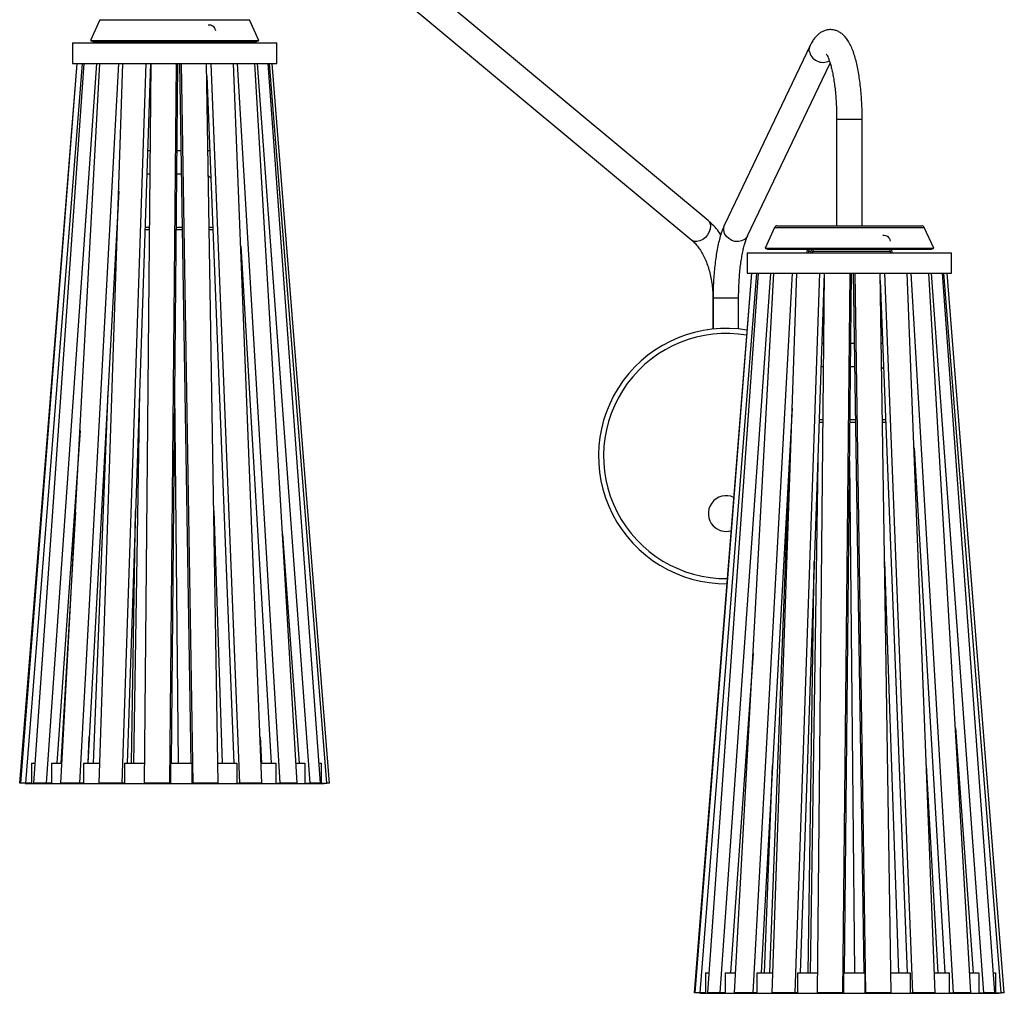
# Model space of a CAD drawing. Header units: millimetres. Extents: x 63 to 264, y -14 to 238.
# Tile 2 of 4: x 69 to 146, y 64 to 141. Entities that reach past the tile are written whole.
import ezdxf

# ---------------------------------------------------------------- set-up
doc = ezdxf.new("R2010")
doc.units = ezdxf.units.MM

msp = doc.modelspace()

# ---------------------------------------------------------------- linework, layer by layer
at = {"color": 7, "linetype": 'Continuous', "lineweight": 25}
for p, q in [((122.9803, 124.8439), (87.3161, 154.5476)), ((86.0361, 153.0108), (121.7003, 123.3071)), ((75.3612, 140.5713), (74.6147, 138.9478)), ((87.8147, 138.9478), (87.0683, 140.5713)), ((74.6147, 138.9478), (74.7964, 138.8642)), ((74.6147, 138.9478), (87.8147, 138.9478)), ((74.7964, 138.8642), (87.633, 138.8642)), ((77.8784, 138.8642), (77.8689, 138.7463)), ((78.0294, 138.7463), (78.0389, 138.8642)), ((78.1918, 138.8642), (78.1823, 138.7463)), ((78.3428, 138.7463), (78.3523, 138.8642)), ((80.2147, 138.8642), (80.2147, 138.7463)), ((82.2147, 138.7463), (82.2147, 138.8642)), ((84.0771, 138.8642), (84.0866, 138.7463)), ((84.2472, 138.7463), (84.2376, 138.8642)), ((84.3905, 138.8642), (84.4, 138.7463)), ((84.5605, 138.7463), (84.551, 138.8642)), ((87.633, 138.8642), (87.8147, 138.9478)), ((73.2147, 138.7463), (73.2147, 137.1463)), ((73.2147, 138.7463), (82.8159, 138.7463)), ((82.8159, 138.7463), (89.2147, 138.7463)), ((89.2147, 137.1463), (89.2147, 138.7463)), ((130.9713, 138.5473), (124.2696, 124.5063)), ((69.0811, 80.7896), (73.5707, 137.1463)), ((69.1615, 80.7896), (73.5883, 137.1463)), ((69.5618, 80.7896), (73.9886, 137.1463)), ((70.1969, 80.7896), (74.1276, 137.1463)), ((71.1831, 80.7896), (75.1138, 137.1463)), ((72.3108, 80.7896), (75.3606, 137.1463)), ((73.2147, 137.1463), (82.8159, 137.1463)), ((73.7864, 80.7896), (76.8363, 137.1463)), ((75.2963, 80.7896), (77.1667, 137.1463)), ((77.1168, 80.7896), (78.9873, 137.1463)), ((79.3184, 137.1463), (77.4997, 82.3463)), ((78.8611, 80.7896), (79.369, 137.1463)), ((80.8484, 80.7896), (81.3563, 137.1463)), ((81.4462, 137.1463), (80.9523, 82.3463)), ((81.5918, 137.1463), (82.4712, 82.3463)), ((82.6563, 80.7896), (81.752, 137.1463)), ((82.8159, 137.1463), (89.2147, 137.1463)), ((84.6158, 80.7896), (83.7115, 137.1463)), ((86.3104, 80.7896), (84.0823, 137.1463)), ((88.0503, 80.7896), (85.8223, 137.1463)), ((89.4656, 80.7896), (86.132, 137.1463)), ((90.8157, 80.7896), (87.482, 137.1463)), ((91.8133, 80.7896), (87.7004, 137.1463)), ((92.6412, 80.7896), (88.5283, 137.1463)), ((93.1235, 80.7896), (88.6338, 137.1463)), ((93.3483, 80.7896), (88.8587, 137.1463)), ((126.0745, 123.6448), (132.532, 137.1741)), ((83.7276, 136.1399), (85.8543, 82.3463)), ((133.0449, 132.7911), (133.0449, 124.4239)), ((135.0449, 124.4239), (135.0449, 132.7911)), ((79.0921, 130.3278), (79.3075, 130.3278)), ((81.3848, 130.3278), (81.7013, 130.3278)), ((83.8209, 130.3278), (83.9574, 130.3278)), ((79.0311, 128.4878), (79.291, 128.4878)), ((81.3682, 128.4878), (81.7308, 128.4878)), ((84.0435, 128.1497), (83.8533, 128.3083)), ((76.8343, 127.1319), (74.4107, 82.3463)), ((76.7886, 125.753), (76.7539, 125.6456)), ((76.6717, 124.1278), (76.7346, 124.1278)), ((76.6826, 124.3278), (76.7412, 124.3278)), ((78.8864, 124.1278), (79.2517, 124.1278)), ((78.893, 124.3278), (79.2535, 124.3278)), ((81.3289, 124.1278), (81.8007, 124.1278)), ((81.3307, 124.3278), (81.7975, 124.3278)), ((83.9172, 124.3278), (84.1946, 124.3278)), ((83.9204, 124.1278), (84.2025, 124.1278)), ((128.1913, 124.3074), (127.4449, 122.6839)), ((128.373, 124.4239), (128.5498, 124.4239)), ((128.5498, 124.4239), (139.7167, 124.4239)), ((140.6449, 122.6839), (139.8984, 124.3074)), ((86.3875, 122.8483), (88.7833, 82.3463)), ((127.4449, 122.6839), (127.6266, 122.6003)), ((127.4449, 122.6839), (127.6506, 122.6839)), ((127.6266, 122.6003), (127.8266, 122.6003)), ((127.6506, 122.6839), (140.6449, 122.6839)), ((127.8266, 122.6003), (140.4631, 122.6003)), ((130.7262, 122.6003), (130.7037, 122.3211)), ((130.859, 122.6003), (130.8449, 122.4504)), ((131.0396, 122.6003), (131.0171, 122.3211)), ((131.1776, 122.3211), (131.2001, 122.6003)), ((137.203, 122.6003), (137.2255, 122.3211)), ((137.386, 122.3211), (137.3635, 122.6003)), ((140.4631, 122.6003), (140.6449, 122.6839)), ((126.0449, 122.3211), (126.0449, 120.7211)), ((126.0449, 122.3211), (133.0474, 122.3211)), ((130.8449, 122.4504), (130.8449, 122.3211)), ((133.0474, 122.3211), (142.0449, 122.3211)), ((142.0449, 120.7211), (142.0449, 122.3211)), ((121.9167, 64.3644), (126.3997, 120.7211)), ((121.9748, 64.3644), (126.4124, 120.7211)), ((122.3508, 64.3644), (126.7885, 120.7211)), ((122.9649, 64.3644), (126.9229, 120.7211)), ((123.9296, 64.3644), (127.8875, 120.7211)), ((125.0397, 64.3644), (128.1305, 120.7211)), ((126.0449, 120.7211), (133.0474, 120.7211)), ((126.4985, 64.3644), (129.5893, 120.7211)), ((127.9959, 64.3644), (129.917, 120.7211)), ((129.8061, 64.3644), (131.7272, 120.7211)), ((132.0674, 120.7211), (130.1993, 65.9211)), ((131.5442, 64.3644), (132.1076, 120.7211)), ((133.0474, 120.7211), (142.0449, 120.7211)), ((133.5286, 64.3644), (134.092, 120.7211)), ((134.1917, 120.7211), (133.6439, 65.9211)), ((134.3374, 120.7211), (135.1635, 65.9211)), ((135.3374, 64.3644), (134.4878, 120.7211)), ((137.3017, 64.3644), (136.4522, 120.7211)), ((139.004, 64.3644), (136.8247, 120.7211)), ((140.7559, 64.3644), (138.5767, 120.7211)), ((142.1851, 64.3644), (138.8895, 120.7211)), ((143.5533, 64.3644), (140.2576, 120.7211)), ((144.5695, 64.3644), (140.48, 120.7211)), ((145.4199, 64.3644), (141.3304, 120.7211)), ((145.9236, 64.3644), (141.4406, 120.7211)), ((146.173, 64.3644), (141.69, 120.7211)), ((136.4607, 120.1565), (138.5579, 65.9211)), ((123.3569, 118.7501), (123.3569, 116.3417)), ((123.3704, 118.7501), (123.3704, 116.3431)), ((125.3704, 116.3485), (125.3704, 118.7501)), ((131.8958, 115.2504), (131.8759, 115.1048)), ((131.8809, 115.2504), (132.0529, 115.2504)), ((134.137, 115.2504), (134.4199, 115.2504)), ((136.5346, 115.2504), (136.6504, 115.2504)), ((131.8181, 113.4104), (132.0345, 113.4104)), ((134.1187, 113.4104), (134.4476, 113.4104)), ((136.7299, 113.1934), (136.5637, 113.3235)), ((75.986, 111.4567), (74.8352, 82.3463)), ((78.4658, 111.4567), (77.9987, 82.3463)), ((81.2147, 111.4567), (81.4771, 82.3463)), ((129.5564, 110.1429), (127.1311, 65.9211)), ((129.4965, 109.0504), (129.5192, 109.0504)), ((129.5075, 109.2504), (129.526, 109.2504)), ((131.6695, 109.0504), (131.9909, 109.0504)), ((131.6763, 109.2504), (131.9929, 109.2504)), ((134.0751, 109.0504), (134.5133, 109.0504)), ((134.0771, 109.2504), (134.5103, 109.2504)), ((136.6251, 109.2504), (136.8824, 109.2504)), ((136.6281, 109.0504), (136.8901, 109.0504)), ((73.8054, 108.4084), (71.9877, 82.3463)), ((139.1052, 107.0533), (141.5106, 65.9211)), ((129.3307, 106.0276), (127.7798, 65.9211)), ((131.5665, 106.0276), (130.9619, 65.9211)), ((134.0449, 106.0276), (134.4458, 65.9211)), ((134.0667, 103.845), (134.0214, 103.6791)), ((73.4583, 101.9943), (72.2961, 82.3463)), ((77.8386, 82.3463), (78.1558, 102.1167)), ((84.2736, 102.1167), (84.9297, 82.3463)), ((89.6633, 100.2713), (90.9714, 82.3463)), ((130.8115, 65.9211), (131.2968, 98.1167)), ((136.7929, 98.1167), (137.8904, 65.9211)), ((126.4985, 90.9648), (124.7397, 65.9211)), ((142.3405, 85.1035), (143.7324, 65.9211)), ((74.4407, 82.3463), (74.5221, 84.4048)), ((87.9074, 84.4048), (88.0188, 82.3463)), ((69.9935, 82.3463), (69.9935, 80.7463)), ((69.9935, 82.3463), (70.3055, 82.3463)), ((71.5665, 82.3463), (71.5665, 80.7463)), ((71.5665, 82.3463), (72.395, 82.3463)), ((74.0839, 82.3463), (74.0839, 80.7463)), ((74.0839, 82.3463), (75.3479, 82.3463)), ((77.2993, 82.3463), (77.2993, 80.7463)), ((77.2993, 82.3463), (78.8751, 82.3463)), ((80.8979, 82.3463), (80.8979, 80.7463)), ((80.8979, 82.3463), (82.5681, 82.3463)), ((82.5681, 82.3463), (82.5681, 80.7463)), ((84.5908, 82.3463), (86.0931, 82.3463)), ((86.0931, 82.3463), (86.0931, 80.7463)), ((87.9887, 82.3463), (89.1405, 82.3463)), ((89.1405, 82.3463), (89.1405, 80.7463)), ((90.7236, 82.3463), (91.4122, 82.3463)), ((91.4122, 82.3463), (91.4122, 80.7463)), ((92.5276, 82.3463), (92.6856, 82.3463)), ((92.6856, 82.3463), (92.6856, 80.7463)), ((127.394, 65.9211), (128.0223, 82.1713)), ((140.0674, 82.1713), (140.9586, 65.9211)), ((69.1615, 80.7896), (69.0811, 80.7896)), ((69.5618, 80.7896), (69.1615, 80.7896)), ((69.5147, 80.7896), (69.5147, 80.7463)), ((69.5147, 80.7463), (69.5932, 80.7463)), ((69.9935, 80.7896), (69.5618, 80.7896)), ((69.5932, 80.7896), (69.5932, 80.7463)), ((69.5932, 80.7463), (69.9935, 80.7463)), ((69.9935, 80.7463), (70.5803, 80.7463)), ((71.1831, 80.7896), (70.1969, 80.7896)), ((70.5803, 80.7896), (70.5803, 80.7463)), ((70.5803, 80.7463), (70.978, 80.7463)), ((70.978, 80.7896), (70.978, 80.7463)), ((70.978, 80.7463), (71.5665, 80.7463)), ((71.5665, 80.7896), (71.1831, 80.7896)), ((71.5665, 80.7463), (72.6082, 80.7463)), ((73.7864, 80.7896), (72.3108, 80.7896)), ((72.6082, 80.7896), (72.6082, 80.7463)), ((72.6082, 80.7463), (72.9168, 80.7463)), ((72.9168, 80.7896), (72.9168, 80.7463)), ((72.9168, 80.7463), (74.0839, 80.7463)), ((74.0839, 80.7896), (73.7864, 80.7896)), ((74.0839, 80.7463), (75.4787, 80.7463)), ((77.1168, 80.7896), (75.2963, 80.7896)), ((75.4787, 80.7896), (75.4787, 80.7463)), ((75.4787, 80.7463), (75.6679, 80.7463)), ((75.6679, 80.7896), (75.6679, 80.7463)), ((75.6679, 80.7463), (77.2993, 80.7463)), ((77.2993, 80.7896), (77.1168, 80.7896)), ((77.2993, 80.7463), (78.9106, 80.7463)), ((80.8484, 80.7896), (78.8611, 80.7896)), ((78.9106, 80.7896), (78.9106, 80.7463)), ((78.9106, 80.7463), (78.962, 80.7463)), ((78.962, 80.7896), (78.962, 80.7463)), ((78.962, 80.7463), (80.8979, 80.7463)), ((80.8979, 80.7896), (80.8484, 80.7896)), ((80.8979, 80.7463), (82.5681, 80.7463)), ((82.5681, 80.7896), (82.6563, 80.7896)), ((82.5681, 80.7463), (84.4361, 80.7463)), ((84.6158, 80.7896), (82.6563, 80.7896)), ((84.4361, 80.7896), (84.4361, 80.7463)), ((84.4361, 80.7463), (84.5276, 80.7463)), ((84.5276, 80.7896), (84.5276, 80.7463)), ((84.5276, 80.7463), (86.0931, 80.7463)), ((86.0931, 80.7896), (86.3104, 80.7896)), ((86.0931, 80.7463), (87.6075, 80.7463)), ((88.0503, 80.7896), (86.3104, 80.7896)), ((87.6075, 80.7896), (87.6075, 80.7463)), ((87.6075, 80.7463), (87.833, 80.7463)), ((87.833, 80.7896), (87.833, 80.7463)), ((87.833, 80.7463), (89.1405, 80.7463)), ((89.1405, 80.7896), (89.4656, 80.7896)), ((89.1405, 80.7463), (90.1532, 80.7463)), ((90.8157, 80.7896), (89.4656, 80.7896)), ((90.1532, 80.7896), (90.1532, 80.7463)), ((90.1532, 80.7463), (90.4905, 80.7463)), ((90.4905, 80.7896), (90.4905, 80.7463)), ((90.4905, 80.7463), (91.4122, 80.7463)), ((91.4122, 80.7896), (91.8133, 80.7896)), ((91.4122, 80.7463), (91.8239, 80.7463)), ((92.6412, 80.7896), (91.8133, 80.7896)), ((91.8239, 80.7896), (91.8239, 80.7463)), ((91.8239, 80.7463), (92.2401, 80.7463)), ((92.2401, 80.7896), (92.2401, 80.7463)), ((92.2401, 80.7463), (92.6856, 80.7463)), ((92.6856, 80.7896), (93.1235, 80.7896)), ((92.6856, 80.7463), (92.9104, 80.7463)), ((92.9104, 80.7896), (92.9104, 80.7463)), ((92.9104, 80.7463), (92.9147, 80.7463)), ((92.9147, 80.7463), (92.9147, 80.7896)), ((93.3483, 80.7896), (93.1235, 80.7896)), ((122.7836, 65.9211), (122.7836, 64.3211)), ((122.7836, 65.9211), (123.0742, 65.9211)), ((124.3156, 65.9211), (124.3156, 64.3211)), ((124.3156, 65.9211), (125.125, 65.9211)), ((126.7999, 65.9211), (126.7999, 64.3211)), ((126.7999, 65.9211), (128.0489, 65.9211)), ((129.9935, 65.9211), (129.9935, 64.3211)), ((129.9935, 65.9211), (131.5598, 65.9211)), ((133.5836, 65.9211), (133.5836, 64.3211)), ((133.5836, 65.9211), (135.2545, 65.9211)), ((135.2545, 65.9211), (135.2545, 64.3211)), ((137.2782, 65.9211), (138.7914, 65.9211)), ((138.7914, 65.9211), (138.7914, 64.3211)), ((140.6958, 65.9211), (141.8637, 65.9211)), ((141.8637, 65.9211), (141.8637, 64.3211)), ((143.4622, 65.9211), (144.1706, 65.9211)), ((144.1706, 65.9211), (144.1706, 64.3211)), ((145.3061, 65.9211), (145.4864, 65.9211)), ((145.4864, 65.9211), (145.4864, 64.3211)), ((121.9748, 64.3644), (121.9167, 64.3644)), ((122.3508, 64.3644), (121.9748, 64.3644)), ((122.3449, 64.3644), (122.3449, 64.3211)), ((122.3449, 64.3211), (122.4076, 64.3211)), ((122.7836, 64.3644), (122.3508, 64.3644)), ((122.4076, 64.3644), (122.4076, 64.3211)), ((122.4076, 64.3211), (122.7836, 64.3211)), ((122.7836, 64.3211), (123.3509, 64.3211)), ((123.9296, 64.3644), (122.9649, 64.3644)), ((123.3509, 64.3644), (123.3509, 64.3211)), ((123.3509, 64.3211), (123.7514, 64.3211)), ((123.7514, 64.3644), (123.7514, 64.3211)), ((123.7514, 64.3211), (124.3156, 64.3211)), ((124.3156, 64.3644), (123.9296, 64.3644)), ((124.3156, 64.3211), (125.3411, 64.3211)), ((126.4985, 64.3644), (125.0397, 64.3644)), ((125.3411, 64.3644), (125.3411, 64.3211)), ((125.3411, 64.3211), (125.6538, 64.3211)), ((125.6538, 64.3644), (125.6538, 64.3211)), ((125.6538, 64.3211), (126.7999, 64.3211)), ((126.7999, 64.3644), (126.4985, 64.3644)), ((126.7999, 64.3211), (128.1832, 64.3211)), ((129.8061, 64.3644), (127.9959, 64.3644)), ((128.1832, 64.3644), (128.1832, 64.3211)), ((128.1832, 64.3211), (128.3776, 64.3211)), ((128.3776, 64.3644), (128.3776, 64.3211)), ((128.3776, 64.3211), (129.9935, 64.3211)), ((129.9935, 64.3644), (129.8061, 64.3644)), ((129.9935, 64.3211), (131.5992, 64.3211)), ((133.5286, 64.3644), (131.5442, 64.3644)), ((131.5992, 64.3644), (131.5992, 64.3211)), ((131.5992, 64.3211), (131.6562, 64.3211)), ((131.6562, 64.3644), (131.6562, 64.3211)), ((131.6562, 64.3211), (133.5836, 64.3211)), ((133.5836, 64.3644), (133.5286, 64.3644)), ((133.5836, 64.3211), (135.2545, 64.3211)), ((135.2545, 64.3644), (135.3374, 64.3644)), ((135.2545, 64.3211), (137.1329, 64.3211)), ((137.3017, 64.3644), (135.3374, 64.3644)), ((137.1329, 64.3644), (137.1329, 64.3211)), ((137.1329, 64.3211), (137.2188, 64.3211)), ((137.2188, 64.3644), (137.2188, 64.3211)), ((137.2188, 64.3211), (138.7914, 64.3211)), ((138.7914, 64.3644), (139.004, 64.3644)), ((138.7914, 64.3211), (140.3229, 64.3211)), ((140.7559, 64.3644), (139.004, 64.3644)), ((140.3229, 64.3644), (140.3229, 64.3211)), ((140.3229, 64.3211), (140.5434, 64.3211)), ((140.5434, 64.3644), (140.5434, 64.3211)), ((140.5434, 64.3211), (141.8637, 64.3211)), ((141.8637, 64.3644), (142.1851, 64.3644)), ((141.8637, 64.3211), (142.8984, 64.3211)), ((143.5533, 64.3644), (142.1851, 64.3644)), ((142.8984, 64.3644), (142.8984, 64.3211)), ((142.8984, 64.3211), (143.2319, 64.3211)), ((143.2319, 64.3644), (143.2319, 64.3211)), ((143.2319, 64.3211), (144.1706, 64.3211)), ((144.1706, 64.3644), (144.5695, 64.3644)), ((144.1706, 64.3211), (144.6072, 64.3211)), ((145.4199, 64.3644), (144.5695, 64.3644)), ((144.6072, 64.3644), (144.6072, 64.3211)), ((144.6072, 64.3211), (145.021, 64.3211)), ((145.021, 64.3644), (145.021, 64.3211)), ((145.021, 64.3211), (145.4864, 64.3211)), ((145.4864, 64.3644), (145.9236, 64.3644)), ((145.4864, 64.3211), (145.7358, 64.3211)), ((145.7358, 64.3644), (145.7358, 64.3211)), ((145.7358, 64.3211), (145.7449, 64.3211)), ((145.7449, 64.3211), (145.7449, 64.3644)), ((146.173, 64.3644), (145.9236, 64.3644))]:
    msp.add_line(p, q, dxfattribs=at)
at = {"color": 1, "linetype": 'Continuous', "lineweight": 25}
for p, q in [((75.3612, 140.5713), (87.0683, 140.5713)), ((133.0449, 132.7911), (135.0449, 132.7911)), ((128.1913, 124.3074), (128.3738, 124.3074)), ((128.3738, 124.3074), (139.8984, 124.3074)), ((130.8449, 122.4504), (130.9446, 122.4504)), ((130.9446, 122.4504), (131.0275, 122.4504)), ((131.188, 122.4504), (137.2151, 122.4504)), ((123.3704, 118.7501), (123.3569, 118.7501)), ((123.4016, 118.7501), (123.3704, 118.7501)), ((125.3704, 118.7501), (123.4016, 118.7501))]:
    msp.add_line(p, q, dxfattribs=at)
at = {"color": 7, "linetype": 'Continuous', "flags": 128}
for points in [[(83.8404, 140.1769), (83.9409, 140.1775), (84.0397, 140.1582), (84.1328, 140.1197), (84.2166, 140.0634), (84.288, 139.9916), (84.344, 139.9071), (84.3827, 139.8131), (84.4024, 139.7132)], [(136.6705, 123.6938), (136.7711, 123.6944), (136.8698, 123.6751), (136.9629, 123.6366), (137.0468, 123.5803), (137.1181, 123.5086), (137.1742, 123.424), (137.2128, 123.33), (137.2325, 123.2301)]]:
    msp.add_lwpolyline(points, dxfattribs=at)
at = {"color": 1, "linetype": 'Continuous', "lineweight": 25, "flags": 128}
for points in [[(130.905, 138.1166), (130.9101, 138.3561), (130.9712, 138.547)], [(122.9803, 124.8439), (123.0258, 124.8006), (123.1281, 124.6357), (123.172, 124.4291), (123.1542, 124.1964), (123.076, 123.9547), (122.9433, 123.7219), (122.7658, 123.5154), (122.5568, 123.3504), (122.3317, 123.2392), (122.1073, 123.19), (121.9001, 123.2065), (121.7256, 123.2875), (121.7003, 123.3071)], [(124.2032, 124.0755), (124.2084, 124.315), (124.2696, 124.5063)], [(126.0745, 123.6448), (125.9956, 123.5154), (125.824, 123.3504), (125.604, 123.2392), (125.352, 123.19), (125.0867, 123.2065), (124.8277, 123.2875), (124.5942, 123.4269), (124.4036, 123.6144), (124.27, 123.8361), (124.2032, 124.0755)]]:
    msp.add_lwpolyline(points, dxfattribs=at)
at = {"color": 1, "linetype": 'Continuous', "lineweight": 25}
for centre, radius, start, end in [((131.9647, 138.3067), 1.0766, 190.168221, 298.496198), ((124.3975, 106.396), 9.6, 80.312412, 270.591352)]:
    msp.add_arc(centre, radius, start, end, dxfattribs=at)
at = {"color": 7, "linetype": 'Continuous', "lineweight": 25}
for centre, radius, start, end in [((128.373, 124.2239), 0.2, 90, 155.308442), ((139.7167, 124.2239), 0.2, 24.691558, 90), ((124.3975, 106.396), 10, 80.518511, 270.385253), ((124.3975, 101.896), 1.4, 64.38946, 223.890664), ((124.3975, 101.896), 1.4, 223.890664, 286.514304)]:
    msp.add_arc(centre, radius, start, end, dxfattribs=at)
for points, knots in [([(135.0449, 132.7911), (135.0444, 132.9035), (135.0431, 133.2292), (135.0285, 133.7667), (134.9958, 134.3961), (134.9469, 135.0113), (134.8822, 135.6071), (134.8019, 136.179), (134.7059, 136.7229), (134.5938, 137.2358), (134.4645, 137.7156), (134.3152, 138.1623), (134.1398, 138.5775), (133.9439, 138.9318), (133.7301, 139.2188), (133.5102, 139.4369), (133.2741, 139.6037), (133.0173, 139.7222), (132.7351, 139.7902), (132.4399, 139.7969), (132.1516, 139.7396), (131.8917, 139.6304), (131.6599, 139.4788), (131.4501, 139.2871), (131.2541, 139.0476), (131.0965, 138.7984), (131.0065, 138.618), (130.9713, 138.5473)], [0, 0, 0, 0, 0.0245007, 0.0710618, 0.1176753, 0.1643812, 0.2112432, 0.2583414, 0.305786, 0.3537341, 0.4024257, 0.4522379, 0.5037698, 0.557813, 0.6012057, 0.6380143, 0.6710122, 0.7018481, 0.7316123, 0.7635813, 0.7943929, 0.8248369, 0.8561538, 0.8898012, 0.927612, 0.9716632, 1, 1, 1, 1]), ([(132.2135, 137.9031), (132.2126, 137.904), (132.2102, 137.9066), (132.2467, 137.8605), (132.3053, 137.7608), (132.3825, 137.5999), (132.4693, 137.3778), (132.5609, 137.0935), (132.6524, 136.7499), (132.7398, 136.3515), (132.8198, 135.9043), (132.8902, 135.4149), (132.949, 134.8904), (132.9949, 134.338), (133.0266, 133.7652), (133.0426, 133.2464), (133.0442, 132.9205), (133.0449, 132.7911)], [0, 0, 0, 0, 0.0279378, 0.0822177, 0.1399406, 0.2017735, 0.2675876, 0.336837, 0.4088308, 0.4829115, 0.5585327, 0.6352711, 0.7128103, 0.7909151, 0.8694088, 0.9481545, 1, 1, 1, 1]), ([(123.9735, 123.722), (123.9415, 123.7721), (123.8043, 123.9872), (123.5265, 124.3206), (123.2218, 124.6373), (123.0327, 124.7991), (122.9803, 124.8439)], [0, 0, 0, 0, 0.113014, 0.4859709, 0.8573961, 1, 1, 1, 1]), ([(124.2696, 124.5063), (124.2394, 124.4403), (124.1462, 124.2372), (124.0107, 123.8665), (123.8679, 123.3804), (123.7462, 122.8632), (123.6428, 122.3184), (123.5564, 121.7474), (123.4863, 121.1534), (123.4323, 120.5401), (123.3948, 119.9123), (123.3739, 119.3134), (123.3715, 118.9248), (123.3704, 118.7501)], [0, 0, 0, 0, 0.0508922, 0.1567672, 0.2589898, 0.3578747, 0.4545546, 0.5498025, 0.6441038, 0.737773, 0.8310263, 0.9240202, 1, 1, 1, 1]), ([(125.3704, 118.7501), (125.3709, 118.8535), (125.3721, 119.1537), (125.3855, 119.6487), (125.4155, 120.2258), (125.46, 120.7846), (125.5179, 121.3178), (125.5882, 121.8181), (125.6691, 122.2786), (125.7587, 122.6923), (125.8541, 123.0528), (125.9513, 123.3528), (126.0258, 123.5401), (126.0648, 123.624), (126.0745, 123.6448)], [0, 0, 0, 0, 0.04987222, 0.14483954, 0.23972595, 0.33437693, 0.42865363, 0.52238429, 0.61534498, 0.70723718, 0.79765399, 0.88604632, 0.97169732, 1, 1, 1, 1]), ([(121.7003, 123.3071), (121.7434, 123.2698), (121.8725, 123.158), (122.085, 122.9302), (122.3287, 122.6066), (122.5552, 122.2338), (122.7602, 121.8167), (122.9401, 121.3598), (123.0914, 120.8685), (123.2115, 120.3488), (123.2972, 119.8074), (123.348, 119.2717), (123.354, 118.9173), (123.3569, 118.7501)], [0, 0, 0, 0, 0.04841953, 0.14508968, 0.24099148, 0.33649698, 0.43199081, 0.52769253, 0.62371149, 0.72006044, 0.81669839, 0.91355424, 1, 1, 1, 1])]:
    msp.add_open_spline(points, degree=3, knots=knots, dxfattribs=at)

doc.saveas('drawing.dxf')
